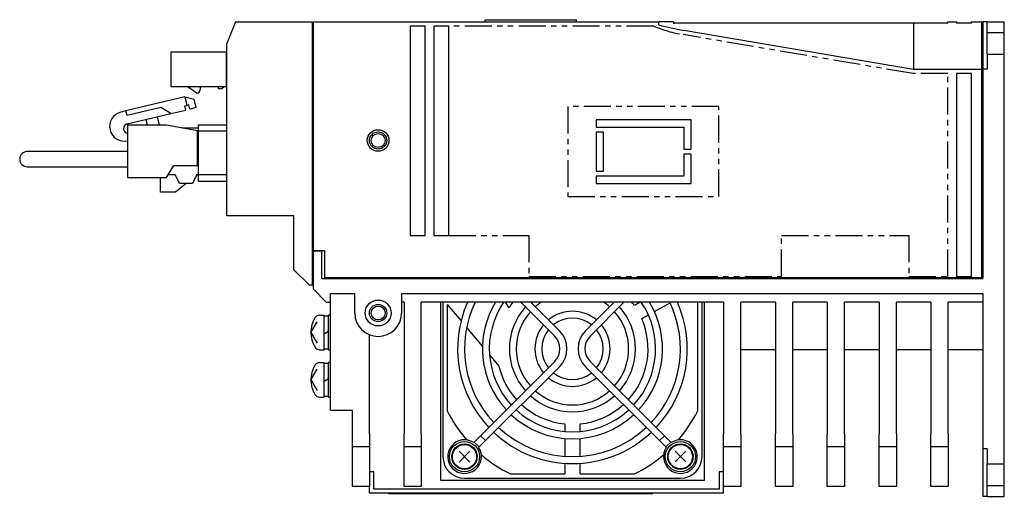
# Model space of a CAD drawing. Extents: x -778 to 8, y -354 to 171.
# Tile 2 of 3: x -373 to -145, y -354 to -243. Entities that reach past the tile are written whole.
import ezdxf

# ---------------------------------------------------------------- set-up
doc = ezdxf.new("R2010")
doc.units = 0
doc.linetypes.add('PHANTOM', pattern=[2.5, 1.25, -0.25, 0.25, -0.25, 0.25, -0.25])
for name, color, linetype in [('OUTLINE', 7, 'CONTINUOUS'), ('PHANTOM', 3, 'PHANTOM'), ('THIN_LINE', 6, 'CONTINUOUS')]:
    doc.layers.add(name, color=color, linetype=linetype)

msp = doc.modelspace()

# ---------------------------------------------------------------- linework, layer by layer
at = {"layer": 'OUTLINE'}
for p, q in [((-322.87, -243.74), (-324.87, -248.74)), ((-322.87, -243.74), (-305.07, -243.74)), ((-305.07, -304.74), (-305.07, -243.74)), ((-305.07, -243.94), (-304.87, -243.94)), ((-304.87, -243.74), (-224.87, -243.74)), ((-304.87, -296.74), (-304.87, -243.74)), ((-265.07, -243.74), (-265.07, -243.24)), ((-265.07, -243.24), (-243.97, -243.24)), ((-243.97, -243.74), (-243.97, -243.24)), ((-224.87, -243.74), (-224.78, -243.74)), ((-224.87, -244.44), (-224.87, -243.74)), ((-221.45, -243.74), (-224.78, -243.74)), ((-221.45, -243.74), (-221.45, -244.02)), ((-157.97, -243.74), (-155.97, -243.74)), ((-157.97, -244.04), (-157.97, -243.74)), ((-155.97, -243.74), (-155.97, -244.04)), ((-152.47, -244.04), (-152.47, -243.74)), ((-152.47, -243.74), (-150.07, -243.74)), ((-150.07, -248.74), (-150.07, -243.74)), ((-149.87, -243.74), (-149.87, -248.74)), ((-148.87, -243.74), (-149.87, -243.74)), ((-148.87, -246.24), (-148.87, -243.74)), ((-148.87, -243.74), (-144.87, -243.74)), ((-144.87, -246.24), (-144.87, -243.74)), ((-282.47, -244.74), (-282.47, -293.24)), ((-278.97, -244.74), (-282.47, -244.74)), ((-278.97, -293.24), (-278.97, -244.74)), ((-276.97, -244.74), (-276.97, -293.24)), ((-273.47, -244.74), (-276.97, -244.74)), ((-273.47, -293.24), (-273.47, -244.74)), ((-221.45, -244.04), (-221.45, -244.02)), ((-221.45, -244.04), (-221.25, -244.04)), ((-165.87, -244.04), (-221.25, -244.04)), ((-219.08, -245.71), (-165.87, -254.74)), ((-157.97, -244.04), (-165.87, -244.04)), ((-165.87, -244.04), (-165.87, -248.74)), ((-152.47, -244.04), (-155.97, -244.04)), ((-150.07, -244.74), (-149.87, -244.74)), ((-148.87, -251.24), (-148.87, -246.24)), ((-148.87, -246.24), (-144.87, -246.24)), ((-144.87, -251.24), (-144.87, -246.24)), ((-337.87, -250.7), (-325.07, -250.7)), ((-337.87, -250.7), (-337.87, -258.7)), ((-325.07, -250.7), (-325.07, -258.7)), ((-324.87, -288.74), (-324.87, -248.74)), ((-165.87, -248.74), (-165.87, -254.74)), ((-150.07, -254.74), (-150.07, -248.74)), ((-149.87, -248.74), (-149.87, -254.74)), ((-324.87, -252.1), (-325.07, -252.1)), ((-148.87, -251.24), (-144.87, -251.24)), ((-148.87, -251.24), (-148.87, -254.74)), ((-144.87, -346.24), (-144.87, -251.24)), ((-324.87, -253.15), (-325.07, -253.15)), ((-165.87, -254.74), (-150.07, -254.74)), ((-150.07, -303.04), (-150.07, -254.74)), ((-148.87, -254.74), (-149.87, -254.74)), ((-149.87, -254.74), (-149.87, -303.24)), ((-324.87, -256.25), (-325.07, -256.25)), ((-324.87, -257.3), (-325.07, -257.3)), ((-155.97, -255.74), (-155.97, -302.74)), ((-152.47, -255.74), (-155.97, -255.74)), ((-152.47, -302.74), (-152.47, -255.74)), ((-150.07, -255.74), (-149.87, -255.74)), ((-337.87, -258.7), (-325.07, -258.7)), ((-331.87, -260.3), (-334.08, -258.7)), ((-331.07, -258.7), (-331.07, -259.5)), ((-326.87, -259.3), (-326.87, -258.7)), ((-326.07, -259.3), (-326.87, -259.3)), ((-325.47, -258.7), (-326.07, -259.3)), ((-324.87, -258.1), (-325.07, -258.3)), ((-334.64, -261.15), (-348.26, -264.39)), ((-334.64, -261.15), (-332.46, -261.66)), ((-334.64, -261.15), (-334.17, -263.1)), ((-332, -263.61), (-332.46, -261.66)), ((-348.26, -264.39), (-349.41, -264.66)), ((-348, -265.46), (-348.26, -264.39)), ((-340.22, -263.61), (-348, -265.46)), ((-337.84, -264.99), (-340.22, -263.61)), ((-337.84, -264.99), (-334.43, -264.19)), ((-334.66, -263.21), (-334.17, -263.1)), ((-334.43, -264.19), (-334.66, -263.21)), ((-333.69, -262.98), (-334.17, -263.1)), ((-333.46, -263.95), (-333.69, -262.98)), ((-332, -263.61), (-333.46, -263.95)), ((-347.98, -267.4), (-337.84, -264.99)), ((-343.67, -266.38), (-343.37, -267.66)), ((-340.49, -267.66), (-340.95, -265.73)), ((-239.37, -266.44), (-239.37, -268.14)), ((-217.37, -266.44), (-239.37, -266.44)), ((-217.37, -273.24), (-217.37, -266.44)), ((-347.87, -267.66), (-347.87, -279.81)), ((-338.87, -267.66), (-347.87, -267.66)), ((-331.67, -268.99), (-338.87, -267.66)), ((-335.2, -268.34), (-331.45, -268.34)), ((-331.67, -277.04), (-331.67, -268.99)), ((-331.45, -269.04), (-331.45, -267.64)), ((-331.45, -267.64), (-324.87, -267.64)), ((-331.45, -279.14), (-331.45, -269.04)), ((-331.45, -269.04), (-324.87, -269.04)), ((-239.37, -268.14), (-219.07, -268.14)), ((-219.07, -268.14), (-219.07, -273.24)), ((-331.45, -270.44), (-331.67, -270.44)), ((-239.37, -269.34), (-239.37, -278.34)), ((-237.67, -269.34), (-239.37, -269.34)), ((-237.67, -278.34), (-237.67, -269.34)), ((-219.07, -273.24), (-217.37, -273.24)), ((-367.35, -273.79), (-371.1, -273.79)), ((-347.87, -273.79), (-367.35, -273.79)), ((-219.07, -274.44), (-219.07, -279.54)), ((-217.37, -274.44), (-219.07, -274.44)), ((-217.37, -281.24), (-217.37, -274.44)), ((-371.1, -277.33), (-367.35, -277.33)), ((-367.35, -277.33), (-347.87, -277.33)), ((-338.87, -279.81), (-337.17, -277.04)), ((-337.17, -277.04), (-331.67, -277.04)), ((-331.67, -277.04), (-331.45, -277.04)), ((-347.87, -279.81), (-338.87, -279.81)), ((-340.27, -283.22), (-340.27, -279.81)), ((-338.46, -279.14), (-336.87, -279.14)), ((-335.87, -281.24), (-336.87, -279.14)), ((-331.87, -279.14), (-332.87, -281.24)), ((-331.67, -279.14), (-331.99, -279.4)), ((-331.87, -279.14), (-331.45, -279.14)), ((-331.45, -280.64), (-331.45, -279.14)), ((-331.45, -279.14), (-324.87, -279.14)), ((-239.37, -278.34), (-237.67, -278.34)), ((-239.37, -279.54), (-239.37, -281.24)), ((-219.07, -279.54), (-239.37, -279.54)), ((-334.29, -281.24), (-336.77, -283.22)), ((-332.87, -281.24), (-335.87, -281.24)), ((-331.45, -280.64), (-324.87, -280.64)), ((-239.37, -281.24), (-217.37, -281.24)), ((-336.77, -283.22), (-340.27, -283.22)), ((-309.37, -288.74), (-324.87, -288.74)), ((-309.37, -301.24), (-309.37, -288.74)), ((-282.47, -293.24), (-278.97, -293.24)), ((-276.97, -293.24), (-273.47, -293.24)), ((-304.87, -296.94), (-304.87, -296.74)), ((-304.87, -296.74), (-302.27, -296.74)), ((-302.87, -296.94), (-304.87, -296.94)), ((-304.87, -305.74), (-304.87, -296.94)), ((-302.87, -303.24), (-302.87, -296.94)), ((-302.27, -296.74), (-302.27, -303.04)), ((-305.87, -304.74), (-309.37, -301.24)), ((-302.87, -303.24), (-149.87, -303.24)), ((-302.27, -303.24), (-302.27, -303.04)), ((-302.27, -303.04), (-150.07, -303.04)), ((-155.97, -302.74), (-152.47, -302.74)), ((-150.07, -303.04), (-149.87, -303.04)), ((-305.87, -304.74), (-305.07, -304.74)), ((-305.07, -304.74), (-304.87, -304.74)), ((-304.87, -305.74), (-301.87, -308.74)), ((-300.87, -308.74), (-300.87, -306.74)), ((-300.87, -306.74), (-295.29, -306.74)), ((-295.29, -311.24), (-295.29, -306.74)), ((-284.45, -306.74), (-284.45, -311.24)), ((-284.45, -306.74), (-149.87, -306.74)), ((-149.87, -306.74), (-149.87, -342.74)), ((-301.87, -308.74), (-300.87, -308.74)), ((-300.87, -333.74), (-300.87, -308.74)), ((-283.87, -308.74), (-284.45, -308.74)), ((-283.87, -308.74), (-283.87, -339.24)), ((-279.87, -339.24), (-279.87, -308.74)), ((-209.87, -308.74), (-279.87, -308.74)), ((-275.37, -350.04), (-275.37, -308.74)), ((-274.87, -308.74), (-274.87, -344.54)), ((-273.87, -309.28), (-273.87, -333.91)), ((-273.87, -309.28), (-270.67, -313.09)), ((-259.55, -310.02), (-260.35, -308.74)), ((-256.8, -308.74), (-249.01, -316.53)), ((-247.88, -315.39), (-254.54, -308.74)), ((-235.2, -308.74), (-241.86, -315.39)), ((-240.72, -316.53), (-232.94, -308.74)), ((-229.21, -308.74), (-230.54, -309.49)), ((-225.9, -310.89), (-222.27, -308.85)), ((-215.87, -333.91), (-215.87, -308.74)), ((-214.87, -344.54), (-214.87, -308.74)), ((-214.37, -308.74), (-214.37, -350.04)), ((-209.87, -308.74), (-209.87, -339.24)), ((-205.87, -339.24), (-205.87, -308.74)), ((-197.87, -308.74), (-205.87, -308.74)), ((-197.87, -308.74), (-197.87, -339.24)), ((-193.87, -339.24), (-193.87, -308.74)), ((-185.87, -308.74), (-193.87, -308.74)), ((-185.87, -308.74), (-185.87, -339.24)), ((-181.87, -339.24), (-181.87, -308.74)), ((-173.87, -308.74), (-181.87, -308.74)), ((-173.87, -308.74), (-173.87, -339.24)), ((-169.87, -339.24), (-169.87, -308.74)), ((-161.87, -308.74), (-169.87, -308.74)), ((-161.87, -308.74), (-161.87, -339.24)), ((-157.87, -339.24), (-157.87, -308.74)), ((-149.87, -308.74), (-157.87, -308.74)), ((-303.41, -311.74), (-302.37, -311.74)), ((-302.37, -319.74), (-302.37, -311.74)), ((-301.37, -311.94), (-302.37, -311.94)), ((-301.37, -319.74), (-301.37, -311.74)), ((-300.87, -311.74), (-301.37, -311.74)), ((-228.83, -312.54), (-227.3, -311.68)), ((-305.47, -315.74), (-304, -313.27)), ((-269.38, -314.63), (-265.71, -319)), ((-305.47, -315.74), (-304, -318.2)), ((-302.37, -316.03), (-301.37, -315.45)), ((-291.87, -339.24), (-291.87, -316.28)), ((-303.41, -319.74), (-302.37, -319.74)), ((-302.37, -319.54), (-301.37, -319.54)), ((-301.37, -319.74), (-300.87, -319.74)), ((-264.07, -320.96), (-261.91, -323.54)), ((-197.87, -319.74), (-205.87, -319.74)), ((-185.87, -319.74), (-193.87, -319.74)), ((-173.87, -319.74), (-181.87, -319.74)), ((-161.87, -319.74), (-169.87, -319.74)), ((-149.87, -319.74), (-157.87, -319.74)), ((-303.41, -322.74), (-302.37, -322.74)), ((-302.37, -330.74), (-302.37, -322.74)), ((-301.37, -322.94), (-302.37, -322.94)), ((-301.37, -330.74), (-301.37, -322.74)), ((-300.87, -322.74), (-301.37, -322.74)), ((-249.01, -322.55), (-266.14, -339.68)), ((-265.01, -340.81), (-247.88, -323.68)), ((-224.72, -340.81), (-241.86, -323.68)), ((-223.59, -339.68), (-240.72, -322.55)), ((-305.47, -326.74), (-304, -324.27)), ((-305.47, -326.74), (-304, -329.2)), ((-302.37, -327.03), (-301.37, -326.45)), ((-302.37, -330.54), (-301.37, -330.54)), ((-303.41, -330.74), (-302.37, -330.74)), ((-301.37, -330.74), (-300.87, -330.74)), ((-300.87, -333.74), (-295.87, -333.74)), ((-295.87, -333.74), (-295.87, -339.24)), ((-246.62, -336.95), (-246.62, -338.71)), ((-243.12, -338.71), (-243.12, -336.95)), ((-295.87, -339.24), (-295.87, -342.24)), ((-291.87, -339.24), (-291.87, -342.24)), ((-283.87, -342.24), (-283.87, -339.24)), ((-279.87, -339.24), (-279.87, -342.24)), ((-267.63, -341.17), (-266.14, -339.68)), ((-266.14, -339.68), (-265.01, -340.81)), ((-224.72, -340.81), (-223.59, -339.68)), ((-222.11, -341.17), (-223.59, -339.68)), ((-209.87, -342.24), (-209.87, -339.24)), ((-205.87, -339.24), (-205.87, -342.24)), ((-197.87, -342.24), (-197.87, -339.24)), ((-193.87, -339.24), (-193.87, -342.24)), ((-185.87, -342.24), (-185.87, -339.24)), ((-181.87, -339.24), (-181.87, -342.24)), ((-173.87, -342.24), (-173.87, -339.24)), ((-169.87, -339.24), (-169.87, -342.24)), ((-161.87, -342.24), (-161.87, -339.24)), ((-157.87, -339.24), (-157.87, -342.24)), ((-267.73, -341.27), (-267.63, -341.17)), ((-267.63, -341.17), (-266.5, -342.3)), ((-266.5, -342.3), (-265.01, -340.81)), ((-246.62, -340.31), (-246.62, -344.48)), ((-243.12, -344.48), (-243.12, -340.31)), ((-223.24, -342.3), (-224.72, -340.81)), ((-223.24, -342.3), (-222.11, -341.17)), ((-222.01, -341.27), (-222.11, -341.17)), ((-295.87, -342.24), (-295.87, -348.24)), ((-291.87, -342.24), (-295.87, -342.24)), ((-291.87, -342.24), (-291.87, -348.24)), ((-283.87, -348.24), (-283.87, -342.24)), ((-279.87, -342.24), (-283.87, -342.24)), ((-279.87, -342.24), (-279.87, -348.24)), ((-268.63, -345.78), (-271.11, -343.3)), ((-268.63, -343.3), (-271.11, -345.78)), ((-266.6, -342.4), (-266.5, -342.3)), ((-223.14, -342.4), (-223.24, -342.3)), ((-218.63, -345.77), (-221.11, -343.3)), ((-218.63, -343.3), (-221.11, -345.77)), ((-209.87, -348.24), (-209.87, -342.24)), ((-205.87, -342.24), (-209.87, -342.24)), ((-205.87, -342.24), (-205.87, -348.24)), ((-197.87, -348.24), (-197.87, -342.24)), ((-193.87, -342.24), (-197.87, -342.24)), ((-193.87, -342.24), (-193.87, -348.24)), ((-185.87, -348.24), (-185.87, -342.24)), ((-181.87, -342.24), (-185.87, -342.24)), ((-181.87, -342.24), (-181.87, -348.24)), ((-173.87, -348.24), (-173.87, -342.24)), ((-169.87, -342.24), (-173.87, -342.24)), ((-169.87, -342.24), (-169.87, -348.24)), ((-161.87, -348.24), (-161.87, -342.24)), ((-157.87, -342.24), (-161.87, -342.24)), ((-157.87, -342.24), (-157.87, -348.24)), ((-149.87, -342.74), (-149.87, -348.74)), ((-148.87, -342.74), (-149.87, -342.74)), ((-148.87, -342.74), (-148.87, -346.24)), ((-246.62, -346.08), (-246.62, -348.54)), ((-243.12, -348.54), (-243.12, -346.08)), ((-148.87, -351.24), (-148.87, -346.24)), ((-148.87, -346.24), (-144.87, -346.24)), ((-144.87, -351.24), (-144.87, -346.24)), ((-295.87, -348.24), (-295.87, -348.44)), ((-295.87, -348.44), (-295.87, -351.44)), ((-290.87, -348.04), (-291.87, -348.04)), ((-291.87, -348.24), (-291.87, -348.44)), ((-291.87, -348.44), (-291.87, -351.43)), ((-290.87, -352.04), (-290.87, -348.04)), ((-283.87, -348.44), (-283.87, -348.24)), ((-283.87, -351.43), (-283.87, -348.44)), ((-279.87, -348.24), (-279.87, -348.44)), ((-279.87, -348.44), (-279.87, -351.43)), ((-259.24, -348.54), (-246.62, -348.54)), ((-243.12, -348.54), (-230.5, -348.54)), ((-209.87, -348.04), (-210.87, -348.04)), ((-210.87, -348.04), (-210.87, -352.04)), ((-209.87, -348.44), (-209.87, -348.24)), ((-209.87, -351.43), (-209.87, -348.44)), ((-205.87, -348.24), (-205.87, -348.44)), ((-205.87, -348.44), (-205.87, -351.44)), ((-197.87, -348.44), (-197.87, -348.24)), ((-197.87, -351.44), (-197.87, -348.44)), ((-193.87, -348.24), (-193.87, -348.44)), ((-193.87, -348.44), (-193.87, -351.44)), ((-185.87, -348.44), (-185.87, -348.24)), ((-185.87, -351.44), (-185.87, -348.44)), ((-181.87, -348.24), (-181.87, -348.44)), ((-181.87, -348.44), (-181.87, -351.44)), ((-173.87, -348.44), (-173.87, -348.24)), ((-173.87, -351.44), (-173.87, -348.44)), ((-169.87, -348.24), (-169.87, -348.44)), ((-169.87, -348.44), (-169.87, -351.44)), ((-161.87, -348.44), (-161.87, -348.24)), ((-161.87, -351.44), (-161.87, -348.44)), ((-157.87, -348.24), (-157.87, -348.44)), ((-157.87, -348.44), (-157.87, -351.44)), ((-149.87, -348.74), (-149.87, -353.74)), ((-214.37, -350.04), (-275.37, -350.04)), ((-269.87, -349.54), (-219.87, -349.54)), ((-291.87, -351.44), (-295.87, -351.44)), ((-291.87, -353.04), (-291.87, -351.43)), ((-209.87, -353.04), (-291.87, -353.04)), ((-210.87, -352.04), (-290.87, -352.04)), ((-287.37, -353.14), (-287.37, -353.04)), ((-226.37, -353.14), (-287.37, -353.14)), ((-279.87, -351.43), (-283.87, -351.43)), ((-226.37, -353.14), (-226.37, -353.04)), ((-209.87, -353.04), (-209.87, -351.43)), ((-205.87, -351.44), (-209.87, -351.44)), ((-193.87, -351.44), (-197.87, -351.44)), ((-181.87, -351.44), (-185.87, -351.44)), ((-169.87, -351.44), (-173.87, -351.44)), ((-157.87, -351.44), (-161.87, -351.44)), ((-148.87, -353.74), (-148.87, -351.24)), ((-148.87, -351.24), (-144.87, -351.24)), ((-144.87, -353.74), (-144.87, -351.24)), ((-148.87, -353.74), (-149.87, -353.74)), ((-148.87, -353.74), (-144.87, -353.74))]:
    msp.add_line(p, q, dxfattribs=at)
for centre, radius in [((-289.87, -271.24), 2.5), ((-289.87, -271.24), 1.6), ((-289.87, -311.24), 3), ((-289.87, -311.24), 1.6), ((-269.87, -344.54), 3.5), ((-269.87, -344.54), 2.95), ((-269.87, -344.54), 2.8), ((-219.87, -344.54), 3.5), ((-219.87, -344.54), 2.95), ((-219.87, -344.54), 2.8)]:
    msp.add_circle(centre, radius, dxfattribs=at)
for centre, radius, start, end in [((-210.27, -191.93), 54.5, 254.464, 260.6983), ((-331.87, -259.5), 0.8, 270, 0), ((-348.62, -267.98), 3.42, 103.36, 282.7446), ((-347.72, -268.47), 1.1, 103.36, 262.3575), ((-371.1, -275.56), 1.77, 90, 270), ((-320.82, -276.24), 6.05, 226.6716, 227.9662), ((-244.87, -319.54), 26.6, 156.0452, 223.2766), ((-244.87, -319.54), 25, 154.4054, 223.1662), ((-244.87, -319.54), 20.85, 148.8028, 222.8011), ((-244.87, -319.54), 19.25, 145.8723, 222.6182), ((-244.87, -319.54), 17.5, 141.8922, 147.0436), ((-244.87, -319.54), 14.6, 138.1411, 221.8589), ((-244.87, -319.54), 13, 123.8222, 131.4719), ((-244.87, -319.54), 13, 48.5281, 56.1778), ((-244.87, -319.54), 14.6, 318.1411, 41.8589), ((-244.87, -319.54), 17.5, 35.0565, 38.1078), ((-244.87, -319.54), 19.25, 317.3818, 34.5333), ((-244.87, -319.54), 20.85, 317.1989, 31.1972), ((-244.87, -319.54), 25, 316.8338, 25.3034), ((-244.87, -319.54), 26.6, 316.7234, 23.9548), ((-303.41, -313.04), 1.3, 90, 148.7193), ((-289.87, -311.24), 5.42, 180, 0), ((-244.87, -319.54), 13, 138.5281, 221.4719), ((-244.87, -319.54), 8.7, 50.276, 129.724), ((-244.87, -319.54), 13, 318.5281, 41.4719), ((-298.97, -315.74), 6.5, 148.7193, 211.2807), ((-244.87, -319.54), 8.7, 140.276, 219.724), ((-244.87, -319.54), 7.1, 51.4696, 128.5304), ((-244.87, -319.54), 8.7, 320.276, 39.724), ((-244.87, -319.54), 17.5, 317.6201, 23.5782), ((-244.87, -319.54), 7.1, 141.4696, 218.5304), ((-252.02, -319.54), 4.26, 315, 45), ((-252.02, -319.54), 5.86, 315, 45), ((-237.71, -319.54), 5.86, 135, 225), ((-237.71, -319.54), 4.26, 135, 225), ((-244.87, -319.54), 7.1, 321.4696, 38.5304), ((-303.41, -318.44), 1.3, 211.2807, 270), ((-298.97, -326.74), 6.5, 148.7193, 211.2807), ((-303.41, -324.04), 1.3, 90, 148.7193), ((-244.87, -319.54), 17.5, 193.213, 222.3799), ((-244.87, -319.54), 7.1, 231.4696, 308.5304), ((-244.87, -319.54), 8.7, 230.276, 309.724), ((-303.41, -329.44), 1.3, 211.2807, 270), ((-244.87, -319.54), 14.6, 228.1411, 311.8589), ((-244.87, -319.54), 13, 228.5281, 311.4719), ((-244.87, -319.54), 17.5, 227.6201, 264.2608), ((-244.87, -319.54), 17.5, 275.7392, 312.3799), ((-244.87, -319.54), 32.37, 206.359, 220.7474), ((-244.87, -319.54), 20.85, 227.1989, 312.8011), ((-244.87, -319.54), 19.25, 227.3818, 312.6182), ((-244.87, -319.54), 32.37, 319.2526, 333.641), ((-244.87, -319.54), 26.6, 226.7234, 313.2766), ((-244.87, -319.54), 25, 226.8338, 313.1662), ((-269.86, -344.53), 3.9, 56.837, 33.163), ((-219.87, -344.53), 3.9, 146.837, 123.163), ((-244.87, -319.54), 32.37, 229.2526, 243.641), ((-244.87, -319.54), 32.37, 296.359, 310.7474), ((-269.87, -344.54), 5, 180, 270), ((-219.87, -344.54), 5, 270, 0)]:
    msp.add_arc(centre, radius, start, end, dxfattribs=at)
at = {"layer": 'PHANTOM', "ltscale": 5}
for p, q in [((-226.07, -244.74), (-273.47, -244.74)), ((-165.95, -255.74), (-219.25, -246.7)), ((-157.97, -255.74), (-165.95, -255.74)), ((-157.97, -302.74), (-157.97, -255.74)), ((-245.97, -263.34), (-245.97, -284.24)), ((-210.97, -263.34), (-245.97, -263.34)), ((-210.97, -284.24), (-210.97, -263.34)), ((-245.97, -284.24), (-210.97, -284.24)), ((-273.47, -293.24), (-254.97, -293.24)), ((-254.97, -293.24), (-254.97, -302.74)), ((-196.47, -293.24), (-166.97, -293.24)), ((-196.47, -302.74), (-196.47, -293.24)), ((-166.97, -293.24), (-166.97, -302.74)), ((-254.97, -302.74), (-196.47, -302.74)), ((-166.97, -302.74), (-157.97, -302.74))]:
    msp.add_line(p, q, dxfattribs=at)
msp.add_arc((-213.93, -215.36), 31.79, 247.5546, 260.3736, dxfattribs=at)
at = {"layer": 'THIN_LINE'}
for centre in [(-289.87, -271.24), (-289.87, -311.24)]:
    msp.add_circle(centre, 2, dxfattribs=at)

doc.saveas('drawing.dxf')
